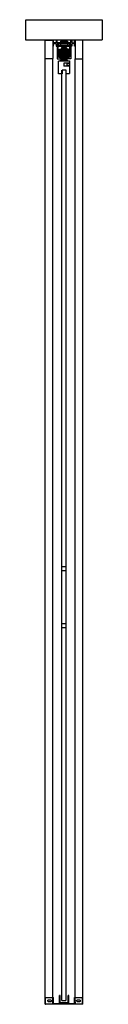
# Model space of a CAD drawing. Header units: millimetres. Extents: x -94 to 94, y 0 to 2418.
import ezdxf

# ---------------------------------------------------------------- set-up
doc = ezdxf.new("R2010")
doc.units = ezdxf.units.MM
doc.header["$LTSCALE"] = 10
doc.linetypes.add('ALLCAD_Strich', pattern=[0.2, 0.15, -0.05])
doc.layers.add('BESCH_KONT_sich_schn_seit_2d', color=160, linetype='Continuous')

msp = doc.modelspace()

# ---------------------------------------------------------------- linework, layer by layer
at = {"layer": 'BESCH_KONT_sich_schn_seit_2d', "linetype": 'ALLCAD_Strich', "extrusion": (-1.09476e-47, 1, -2.22045e-16)}
for p, q in [((-94, 2368), (-94, 2418)), ((-94, 2418), (94, 2418)), ((94, 2418), (94, 2368)), ((94, 2368), (-94, 2368)), ((-46.5, 2321.5), (-46.5, 2368)), ((-46.5, 2368), (-27.5, 2368)), ((-27.5, 2368), (-27.5, 2321.5)), ((-26, 2368), (-27.5, 2368)), ((-27.5, 2368), (-27.5, 2353)), ((-27.5, 2353), (-26, 2353)), ((-26, 2361.5), (-26, 2368)), ((-26, 2361.5), (-26, 2361.5)), ((-26, 2361.5), (-26, 2361.5)), ((-26, 2361.5), (-26, 2361.5)), ((-26, 2361.5), (-26, 2361.5)), ((-26, 2361.5), (-26, 2361.5)), ((-26, 2361.5), (-26, 2361.5)), ((-26, 2361.5), (-26, 2361.5)), ((-19.5, 2361.5), (-26, 2361.5)), ((-26, 2361.5), (-26, 2361.5)), ((-26, 2361.5), (-26, 2361.5)), ((-26, 2361.5), (-26, 2361.5)), ((-26, 2361.5), (-26, 2361.5)), ((-26, 2361.5), (-26, 2361.5)), ((-26, 2361.5), (-26, 2361.5)), ((-26, 2361.5), (-26, 2361.5)), ((-26, 2361.5), (-26, 2361.5)), ((-26, 2361.5), (-26, 2361.5)), ((-26, 2361.5), (-26, 2361.5)), ((-26, 2361.5), (-26, 2361.5)), ((-26, 2361.5), (-26, 2361.5)), ((-26, 2353), (-26, 2359.5)), ((-26, 2359.5), (-19.5, 2359.5)), ((-17, 2368), (-19.5, 2368)), ((-19.5, 2368), (-19.5, 2361.5)), ((-19.5, 2359.5), (-19.5, 2353)), ((-19.5, 2353), (-17, 2353)), ((-17, 2362), (-17, 2368)), ((-17, 2362), (17, 2362)), ((17, 2359), (-17, 2359)), ((-17, 2353), (-17, 2359)), ((16.5, 2355), (-16.5, 2355)), ((-16.5, 2355), (-16.5, 2322)), ((-14.5, 2359), (-14.5, 2355)), ((-5.5, 2352.5), (-14, 2352.5)), ((-14, 2326.5), (-14, 2352.5)), ((-11.8, 2345.1), (-6.9, 2346.4)), ((-11.8, 2345.1), (-6.9, 2346.4)), ((-9, 2365), (-9, 2362)), ((-9, 2365), (9, 2365)), ((-9, 2359), (-9, 2362)), ((-9, 2362), (-9, 2359)), ((-9, 2359), (-9, 2355)), ((-8, 2345.4), (-3, 2350.3)), ((-6.9, 2346.4), (-5.8, 2346.7)), ((-6.9, 2346.4), (-5.8, 2346.7)), ((-6.3, 2332.6), (-6.3, 2347)), ((-6, 2352), (-6, 2350.5)), ((-5.8, 2352), (-6, 2352)), ((-5.5, 2350.5), (-6, 2350.5)), ((-6, 2350.5), (-6, 2350)), ((-6, 2350), (-4, 2350)), ((-5.8, 2350.5), (-5.8, 2350)), ((-5.8, 2347.5), (-5.8, 2332.1)), ((-5.8, 2346.7), (-5.8, 2346.5)), ((-5.8, 2352.5), (-5.8, 2350.5)), ((-4, 2352), (-5.8, 2352)), ((-5.8, 2332.5), (-5.8, 2346.5)), ((-5.5, 2352.5), (-5.5, 2350.5)), ((-5.5, 2352.5), (-5.5, 2352.5)), ((-5.5, 2352.5), (-5.5, 2352.5)), ((-5.5, 2352.5), (-5.5, 2352.5)), ((-5.5, 2352.5), (-5.5, 2352.5)), ((-5.5, 2352.5), (-5.5, 2352.5)), ((-5.5, 2352.5), (-5.5, 2352.5)), ((-5.5, 2352.5), (-5.5, 2352.5)), ((-5.5, 2352.5), (-5.5, 2352.5)), ((-5.5, 2352.5), (-5.5, 2352.5)), ((-5.5, 2352.5), (-5.5, 2352.5)), ((-5.5, 2352.5), (-5.5, 2352.5)), ((-5.5, 2352.5), (-5.5, 2352.5)), ((-5.5, 2352.5), (-5.5, 2352.5)), ((-5.5, 2352.5), (-5.5, 2352.5)), ((-5.5, 2352.5), (-5.5, 2352.5)), ((-5.5, 2352.5), (-5.5, 2352.5)), ((-5.5, 2352.5), (-5.5, 2352.5)), ((-5.5, 2352.5), (-5.5, 2352.5)), ((-5.5, 2352.5), (-5.5, 2352.5)), ((-4.8, 2352.5), (-5.5, 2352.5)), ((-4.8, 2350.5), (-5.5, 2350.5)), ((-4.8, 2352.5), (-4.8, 2350.5)), ((-4.8, 2350), (-4.8, 2350.5)), ((-4.8, 2348.5), (-4.8, 2350)), ((-4.8, 2347.5), (-4.8, 2348.5)), ((-4.8, 2352.5), (-4.8, 2350.5)), ((-4.8, 2352.5), (4.7, 2352.5)), ((-4.8, 2350.5), (4.7, 2350.5)), ((-4.5, 2350.5), (-4.5, 2352.5)), ((4.5, 2352.5), (-4.5, 2352.5)), ((-4, 2350.5), (-4.5, 2350.5)), ((-4.5, 2350.5), (-4.5, 2350)), ((-4.5, 2350), (-4.5, 2347)), ((-4.5, 2346.7), (-4.5, 2347)), ((-2, 2347), (-4.5, 2347)), ((-4.5, 2346.1), (-4.5, 2346.7)), ((4.5, 2346.7), (-4.5, 2346.7)), ((4.5, 2346.5), (-4.5, 2346.5)), ((-4.5, 2346.1), (-4.5, 2345.8)), ((4.5, 2346.1), (-4.5, 2346.1)), ((-4.5, 2343.7), (-4.5, 2345.8)), ((4.5, 2345.8), (-4.5, 2345.8)), ((-4, 2352), (-2.1, 2352)), ((-4, 2352), (-4, 2350.5)), ((-4, 2350), (-4, 2350.5)), ((-2.1, 2350), (-4, 2350)), ((-3, 2350.3), (-1.7, 2350.3)), ((-1.7, 2349), (-3, 2348)), ((0, 2348), (-3, 2348)), ((-3, 2347.5), (-3, 2348)), ((0, 2347.5), (-3, 2347.5)), ((-2.3, 2352), (-2.3, 2350)), ((-2.2, 2352), (-2.2, 2350)), ((-2.2, 2352), (-2.2, 2350)), ((-1.6, 2352), (-2.1, 2352)), ((-2.1, 2350), (-2.1, 2352)), ((-2.1, 2350), (-1.6, 2350)), ((-2, 2352), (-2, 2347)), ((2, 2347), (-2, 2347)), ((-1.9, 2352), (-1.9, 2350)), ((-1.7, 2350.5), (-1.7, 2352.5)), ((-1.7, 2352.5), (-1.7, 2350.5)), ((-1.7, 2349), (-1.7, 2350.5)), ((-1.7, 2350.3), (1.8, 2350.3)), ((0, 2349), (-1.7, 2349)), ((-1.6, 2352), (1.6, 2352)), ((-1.6, 2352), (-1.6, 2350)), ((-1.6, 2352), (-1.6, 2350)), ((0, 2350), (-1.6, 2350)), ((0, 2350.5), (0, 2350.5)), ((0, 2350.5), (0, 2350.5)), ((0, 2350.5), (0, 2350.5)), ((0, 2350.5), (0, 2350.5)), ((0, 2350.5), (0, 2350.5)), ((0, 2350.5), (0, 2350.5)), ((0, 2350.5), (0, 2350.5)), ((0, 2350.5), (0, 2350.5)), ((0, 2350.5), (0, 2350.5)), ((0, 2350.5), (0, 2350.5)), ((0, 2350.5), (0, 2350.5)), ((0, 2350.5), (0, 2350.5)), ((0, 2350.5), (0, 2350.5)), ((0, 2350.5), (0, 2350.5)), ((0, 2350.5), (0, 2350.5)), ((0, 2350.5), (0, 2350.5)), ((0, 2350.5), (0, 2350.5)), ((0, 2350.5), (0, 2350.5)), ((0, 2350.5), (0, 2350.5)), ((0, 2350.5), (0, 2350.5)), ((0, 2350.5), (0, 2350.5)), ((0, 2350.5), (0, 2350.5)), ((0, 2350.5), (0, 2350.5)), ((0, 2350.5), (0, 2350.5)), ((0, 2350.5), (0, 2350.5)), ((0, 2350.5), (0, 2350.5)), ((0, 2350.5), (0, 2350.5)), ((0, 2350.5), (0, 2350.5)), ((0, 2350.5), (0, 2350.5)), ((0, 2350.5), (0, 2350.5)), ((0, 2350.5), (0, 2350.5)), ((0, 2350.5), (0, 2350.5)), ((0, 2350.5), (0, 2350.5)), ((0, 2350.5), (0, 2350.5)), ((0, 2350.5), (0, 2350.5)), ((0, 2350.5), (0, 2350.5)), ((0, 2350.5), (0, 2350.5)), ((0, 2350.5), (0, 2350.5)), ((0, 2350.5), (0, 2350.5)), ((0, 2350.5), (0, 2350.5)), ((0, 2350.5), (0, 2350.5)), ((0, 2350.5), (0, 2350.5)), ((0, 2350.5), (0, 2350.5)), ((0, 2350.5), (0, 2350.5)), ((0, 2350.5), (0, 2350.5)), ((0, 2350.5), (0, 2350.5)), ((0, 2350.5), (0, 2350.5)), ((0, 2350.5), (0, 2350.5)), ((1.6, 2350), (0, 2350)), ((1.8, 2349), (0, 2349)), ((3, 2348), (0, 2348)), ((3, 2347.5), (0, 2347.5)), ((1.6, 2352), (1.6, 2350)), ((2.1, 2352), (1.6, 2352)), ((1.6, 2352), (1.6, 2350)), ((1.6, 2350), (2.1, 2350)), ((1.8, 2350.5), (1.8, 2352.5)), ((1.8, 2352.5), (1.8, 2350.5)), ((1.8, 2349), (1.8, 2350.5)), ((1.8, 2350.3), (3, 2350.3)), ((1.8, 2349), (3, 2348)), ((1.9, 2352), (1.9, 2350)), ((2, 2352), (2, 2347)), ((4.5, 2347), (2, 2347)), ((2.1, 2350), (2.1, 2352)), ((2.1, 2352), (4, 2352)), ((4, 2350), (2.1, 2350)), ((2.2, 2352), (2.2, 2350)), ((2.2, 2352), (2.2, 2350)), ((2.2, 2352), (2.2, 2350)), ((3, 2350.3), (8, 2345.4)), ((3, 2347.5), (3, 2348)), ((4, 2352), (4, 2350.5)), ((5.7, 2352), (4, 2352)), ((4.5, 2350.5), (4, 2350.5)), ((4, 2350.5), (4, 2350)), ((4, 2350), (6, 2350)), ((4.5, 2352.5), (4.5, 2350.5)), ((4.5, 2350.5), (4.5, 2350)), ((4.5, 2350), (4.5, 2347)), ((4.5, 2347), (4.5, 2346.7)), ((4.5, 2346.7), (4.5, 2346.1)), ((4.5, 2345.8), (4.5, 2346.1)), ((4.5, 2345.8), (4.5, 2343.7)), ((4.7, 2350.5), (4.7, 2352.5)), ((5.5, 2352.5), (4.7, 2352.5)), ((4.8, 2350.5), (4.8, 2352.5)), ((4.8, 2350.5), (4.8, 2350)), ((5.5, 2350.5), (4.7, 2350.5)), ((4.8, 2350), (4.8, 2348.5)), ((4.8, 2348.5), (4.8, 2347.5)), ((5.5, 2350.5), (5.5, 2352.5)), ((14, 2352.5), (5.5, 2352.5)), ((6, 2350.5), (5.5, 2350.5)), ((5.7, 2350.5), (5.7, 2350)), ((5.7, 2346.7), (5.7, 2346.5)), ((6.9, 2346.4), (5.7, 2346.7)), ((6.9, 2346.4), (5.7, 2346.7)), ((5.7, 2350.5), (5.7, 2352.5)), ((6, 2352), (5.7, 2352)), ((5.7, 2332.5), (5.7, 2346.5)), ((5.9, 2347.5), (5.9, 2332.1)), ((6, 2352), (6, 2350.5)), ((6, 2350), (6, 2350.5)), ((6.4, 2332.6), (6.4, 2347)), ((11.7, 2345.1), (6.9, 2346.4)), ((11.7, 2345.1), (6.9, 2346.4)), ((9, 2365), (9, 2362)), ((9, 2359), (9, 2362)), ((9, 2362), (9, 2359)), ((9, 2359), (9, 2355)), ((14, 2326.5), (14, 2352.5)), ((14.5, 2355), (14.5, 2359)), ((16.5, 2355), (16.5, 2322)), ((17, 2368), (19.5, 2368)), ((17, 2362), (17, 2368)), ((17, 2353), (17, 2359)), ((19.5, 2353), (17, 2353)), ((19.5, 2368), (19.5, 2361.5)), ((19.5, 2361.5), (26, 2361.5)), ((26, 2359.5), (19.5, 2359.5)), ((19.5, 2359.5), (19.5, 2353)), ((26, 2361.5), (26, 2368)), ((26, 2368), (27.5, 2368)), ((26, 2353), (26, 2359.5)), ((27.5, 2353), (26, 2353)), ((27.5, 2368), (27.5, 2353)), ((27.5, 2368), (27.5, 2321.5)), ((46.5, 2368), (27.5, 2368)), ((46.5, 2321.5), (46.5, 2368)), ((-46.5, 0), (-46.5, 2321.5)), ((-27.5, 2321.5), (-46.5, 2321.5)), ((-27.5, 17), (-27.5, 2321.5)), ((-16.5, 2322), (-7, 2322)), ((-12.4, 2326.5), (-14, 2326.5)), ((-12.4, 2325.5), (-12.4, 2326.5)), ((-7, 2324), (-12.4, 2325.5)), ((-12, 2330.5), (-12, 2340.5)), ((-12, 2340.5), (-11.8, 2340.5)), ((-12, 2340.5), (-11.8, 2340.5)), ((-12, 2337.5), (12, 2337.5)), ((-12, 2337.5), (12, 2337.5)), ((-12, 2333.5), (12, 2333.5)), ((-12, 2333.5), (12, 2333.5)), ((-12, 2330.5), (-11.8, 2330.5)), ((-12, 2330.5), (-11.8, 2330.5)), ((-11.8, 2325.9), (-11.8, 2345.1)), ((-10, 2338), (-11.8, 2338)), ((-5.8, 2338), (-11.8, 2338)), ((-5.8, 2333), (-11.8, 2333)), ((-5.8, 2333), (-11.8, 2333)), ((-11.8, 2325.9), (-5.8, 2324.3)), ((-11.8, 2325.9), (-5.8, 2324.3)), ((-11.5, 2339), (-11.5, 2340.5)), ((-11.5, 2340.5), (-8, 2340.5)), ((-11.5, 2337.5), (-11.5, 2339)), ((-10.5, 2340.7), (-10.5, 2343.7)), ((-10.5, 2343.7), (-4.5, 2343.7)), ((-10.5, 2340.7), (-4.5, 2340.7)), ((-10.5, 2338.3), (-10.5, 2340.7)), ((-10.5, 2340.3), (10.5, 2340.3)), ((-4.5, 2338.3), (-10.5, 2338.3)), ((-10.5, 2337.7), (-10.5, 2338.3)), ((-10.5, 2333.6), (-10.5, 2337.7)), ((-10.5, 2337.7), (-4.5, 2337.7)), ((-4.5, 2336.5), (-10.5, 2336.5)), ((-10.5, 2336), (-4.5, 2336)), ((10.5, 2336), (-10.5, 2336)), ((-4, 2334.5), (-10.5, 2334.5)), ((-10.5, 2333.6), (-10.5, 2332.9)), ((-6.6, 2332.9), (-10.5, 2332.9)), ((-10.5, 2329.2), (-10.5, 2332.9)), ((-10.5, 2332.3), (-10.5, 2332.3)), ((-10.5, 2332.3), (-10.5, 2332.3)), ((-10.5, 2332.3), (-10.5, 2332.3)), ((-10.5, 2332.3), (-10.5, 2332.3)), ((-10.5, 2332.3), (-10.5, 2332.3)), ((-10.5, 2332.3), (-10.5, 2332.3)), ((-10.5, 2332.3), (-10.5, 2332.3)), ((-10.5, 2332.3), (-10.5, 2332.3)), ((-10.5, 2332.3), (-10.5, 2332.3)), ((-10.5, 2332.3), (-10.5, 2332.3)), ((-10.5, 2332.3), (-10.5, 2332.3)), ((-10.5, 2332.3), (-10.5, 2332.3)), ((-10.5, 2332.3), (-10.5, 2332.3)), ((-10.5, 2332.3), (-10.5, 2332.3)), ((-10.5, 2332.3), (-10.5, 2332.3)), ((-10.5, 2332.3), (-10.5, 2332.3)), ((10.5, 2332.3), (-10.5, 2332.3)), ((-10.5, 2332.3), (-10.5, 2332.3)), ((-10.5, 2332.3), (-10.5, 2332.3)), ((-10.5, 2332.3), (-10.5, 2332.3)), ((-10.5, 2332.3), (-10.5, 2332.3)), ((-10.5, 2332.3), (-10.5, 2332.3)), ((-10.5, 2332.3), (-10.5, 2332.3)), ((-10.5, 2332.3), (-10.5, 2332.3)), ((-10.5, 2332), (-4.5, 2332)), ((10.5, 2332), (-10.5, 2332)), ((10.5, 2329.8), (-10.5, 2329.8)), ((-10.5, 2329.2), (-10.5, 2328.5)), ((-2.7, 2329.2), (-10.5, 2329.2)), ((10.5, 2328.5), (-10.5, 2328.5)), ((-10.5, 2326.8), (-10.5, 2328.5)), ((-7.6, 2326.8), (-10.5, 2326.8)), ((-10, 2343.4), (-8, 2345.4)), ((-10, 2343), (-10, 2343.4)), ((-5.5, 2343), (-10, 2343)), ((-10, 2343), (-10, 2341.6)), ((-10, 2341.6), (-5.5, 2341.6)), ((-10, 2340.6), (-10, 2341.6)), ((-5.5, 2341.6), (-10, 2341.6)), ((-5.5, 2341.5), (-10, 2341.5)), ((-5.5, 2341.1), (-10, 2341.1)), ((-5.5, 2340.7), (-10, 2340.7)), ((-5.5, 2340.6), (-10, 2340.6)), ((-10, 2340.6), (-10, 2340.5)), ((-10, 2339), (-10, 2340.5)), ((-5.5, 2340.5), (-10, 2340.5)), ((-10, 2339), (-10, 2339)), ((-5.5, 2339), (-10, 2339)), ((-10, 2338), (-10, 2339)), ((-5.5, 2339), (-10, 2339)), ((-5.5, 2338.9), (-10, 2338.9)), ((-5.5, 2338.5), (-10, 2338.5)), ((-5.5, 2338.1), (-10, 2338.1)), ((-5.5, 2338), (-10, 2338)), ((-10, 2338), (-10, 2336.6)), ((-5.5, 2338), (-10, 2338)), ((-10, 2336.6), (-5.5, 2336.6)), ((-10, 2336.2), (-10, 2336.6)), ((-8, 2334.2), (-10, 2336.2)), ((-8, 2345.4), (-5.5, 2345.4)), ((-4.5, 2340.5), (-8, 2340.5)), ((-8, 2340.5), (-8, 2332.5)), ((-5.5, 2334.2), (-8, 2334.2)), ((-3, 2329.3), (-8, 2334.2)), ((-8, 2332.5), (0, 2332.5)), ((-5.4, 2325.5), (-7.6, 2326.8)), ((-7, 2322), (-7, 2324)), ((6.6, 2332.9), (-6.6, 2332.9)), ((-6.5, 2340.5), (-6.5, 2332.5)), ((-6.5, 2332.5), (-6.5, 2324.5)), ((-6.5, 2324.5), (-6.5, 2322.5)), ((-6.5, 2322.5), (-6.1, 2322.5)), ((-6.1, 2324.3), (-6.1, 2325)), ((-6.1, 2325), (-5.8, 2325)), ((-6.1, 2319), (-6.1, 2324.3)), ((-6.1, 2322.5), (-5.1, 2322.5)), ((-6, 2319), (-6, 2325)), ((-5.8, 2332.5), (-5.8, 2328.5)), ((-5.8, 2328.5), (-5.8, 2324.3)), ((-5.8, 2325), (-5.1, 2325)), ((-5.5, 2345.4), (-5.5, 2343)), ((-5.5, 2341.6), (-5.5, 2343)), ((-5.5, 2341.6), (-5.5, 2340.6)), ((-5.5, 2340.5), (-5.5, 2340.6)), ((-5.5, 2339.5), (-5.5, 2339)), ((-5.5, 2339.5), (-4.5, 2339.5)), ((-4, 2339.5), (-5.5, 2339.5)), ((-5.5, 2339), (-5.5, 2339)), ((-5.5, 2339), (-5.5, 2338)), ((-5.5, 2336.6), (-5.5, 2338)), ((-5.5, 2338), (-4.5, 2338)), ((-4, 2338), (-5.5, 2338)), ((-5.5, 2336.6), (-5.5, 2334.2)), ((-5.5, 2334.2), (-5.5, 2331.5)), ((-5.5, 2333), (-4.5, 2333)), ((-4, 2333), (-5.5, 2333)), ((-5.5, 2331.5), (-4.5, 2331.5)), ((-4, 2331.5), (-5.5, 2331.5)), ((-2.9, 2329.4), (-5.4, 2331.8)), ((-3.3, 2321.7), (-5.4, 2325.5)), ((-5.1, 2325), (0, 2325)), ((-5.1, 2322.5), (-4.5, 2322.5)), ((4.5, 2345.4), (-4.5, 2345.4)), ((4.5, 2345.1), (-4.5, 2345.1)), ((0, 2344.4), (-4.5, 2344.4)), ((-4.5, 2340.7), (-4.5, 2343.7)), ((4.5, 2343.2), (-4.5, 2343.2)), ((4.5, 2342.5), (-4.5, 2342.5)), ((4.5, 2342.2), (-4.5, 2342.2)), ((4.5, 2342), (-4.5, 2342)), ((-4.5, 2341.5), (4.5, 2341.5)), ((-4.5, 2340.7), (-4.5, 2340.5)), ((-4.5, 2340.5), (4.5, 2340.5)), ((-4.5, 2328.5), (-4.5, 2340.5)), ((-4.5, 2339), (-2, 2339)), ((4.5, 2338), (-4.5, 2338)), ((-4.5, 2336), (-2, 2336)), ((4.5, 2333), (-4.5, 2333)), ((-4.5, 2332), (-2, 2332)), ((-2, 2329.5), (-4.5, 2329.5)), ((-4.5, 2328.7), (4.5, 2328.7)), ((-4.5, 2328.5), (-4.5, 2327.9)), ((4.5, 2328.4), (-4.5, 2328.4)), ((-4.5, 2327.9), (-4.5, 2326.2)), ((4.5, 2327.9), (-4.5, 2327.9)), ((-4.5, 2325.8), (-4.5, 2326.2)), ((4.5, 2326.2), (-4.5, 2326.2)), ((-4.5, 2325.8), (-4.5, 2324.3)), ((4.5, 2325.8), (-4.5, 2325.8)), ((-4.5, 2322.5), (-4.5, 2324.3)), ((4.5, 2324.3), (-4.5, 2324.3)), ((4.5, 2322.5), (-4.5, 2322.5)), ((-4.2, 2343.4), (-4.2, 2336.2)), ((-4.2, 2343.4), (4.3, 2343.4)), ((4.3, 2342.1), (-4.2, 2342.1)), ((-4.2, 2336.2), (4.3, 2336.2)), ((-4, 2340.3), (-4, 2337)), ((-4, 2337.5), (4, 2337.5)), ((4, 2337), (-4, 2337)), ((-4, 2317), (-4, 2337)), ((-4, 2333.5), (4, 2333.5)), ((-4, 2332.5), (-4, 2322.5)), ((-4, 2332.5), (-4, 2322.5)), ((-3.9, 2317), (-3.9, 2337)), ((-3.8, 2340.5), (-3.8, 2340.5)), ((3.7, 2340.5), (-3.8, 2340.5)), ((3.7, 2340.5), (-3.8, 2340.5)), ((3.3, 2321.7), (-3.3, 2321.7)), ((3, 2329.3), (-3, 2329.3)), ((2.7, 2329.2), (-2.7, 2329.2)), ((-2.2, 2329.1), (2.2, 2329.1)), ((-2, 2340.5), (-2, 2329.5)), ((0, 2344.4), (0, 2344.4)), ((0, 2344.4), (0, 2344.4)), ((0, 2344.4), (0, 2344.4)), ((0, 2344.4), (0, 2344.4)), ((0, 2344.4), (0, 2344.4)), ((0, 2344.4), (0, 2344.4)), ((0, 2344.4), (0, 2344.4)), ((0, 2344.4), (0, 2344.4)), ((0, 2344.4), (0, 2344.4)), ((0, 2344.4), (0, 2344.4)), ((0, 2344.4), (0, 2344.4)), ((0, 2344.4), (0, 2344.4)), ((0, 2344.4), (0, 2344.4)), ((0, 2344.4), (0, 2344.4)), ((0, 2344.4), (0, 2344.4)), ((0, 2344.4), (0, 2344.4)), ((0, 2344.4), (0, 2344.4)), ((4.5, 2344.4), (0, 2344.4)), ((0, 2344.4), (0, 2344.4)), ((0, 2344.4), (0, 2344.4)), ((0, 2344.4), (0, 2344.4)), ((0, 2344.4), (0, 2344.4)), ((0, 2344.4), (0, 2344.4)), ((0, 2344.4), (0, 2344.4)), ((0, 2344.4), (0, 2344.4)), ((0, 2344.4), (0, 2344.4)), ((0, 2344.4), (0, 2344.4)), ((0, 2344.4), (0, 2344.4)), ((0, 2344.4), (0, 2344.4)), ((0, 2344.4), (0, 2344.4)), ((0, 2344.4), (0, 2344.4)), ((0, 2344.4), (0, 2344.4)), ((0, 2344.4), (0, 2344.4)), ((0, 2344.4), (0, 2344.4)), ((0, 2344.4), (0, 2344.4)), ((0, 2344.4), (0, 2344.4)), ((0, 2344.4), (0, 2344.4)), ((0, 2344.4), (0, 2344.4)), ((0, 2344.4), (0, 2344.4)), ((0, 2344.4), (0, 2344.4)), ((0, 2344.4), (0, 2344.4)), ((0, 2344.4), (0, 2344.4)), ((0, 2344.4), (0, 2344.4)), ((0, 2344.4), (0, 2344.4)), ((0, 2344.4), (0, 2344.4)), ((0, 2344.4), (0, 2344.4)), ((0, 2344.4), (0, 2344.4)), ((0, 2344.4), (0, 2344.4)), ((0, 2344.4), (0, 2344.4)), ((0, 2344.4), (0, 2344.4)), ((0, 2344.4), (0, 2344.4)), ((0, 2344.4), (0, 2344.4)), ((0, 2332.5), (8, 2332.5)), ((0, 2325), (5.1, 2325)), ((0, 2322.5), (0, 2325)), ((0, 2319), (0, 2322.5)), ((0.1, 2319), (0.1, 2325)), ((2, 2340.5), (2, 2329.5)), ((2, 2339), (4.5, 2339)), ((2, 2336), (4.5, 2336)), ((2, 2332), (4.5, 2332)), ((4.5, 2329.5), (2, 2329.5)), ((10.5, 2329.2), (2.7, 2329.2)), ((5.4, 2331.8), (2.9, 2329.4)), ((8, 2334.2), (3, 2329.3)), ((5.4, 2325.5), (3.3, 2321.7)), ((3.7, 2340.5), (3.7, 2340.5)), ((4, 2340.3), (4, 2337)), ((5.5, 2339.5), (4, 2339.5)), ((5.5, 2338), (4, 2338)), ((4.1, 2337), (4, 2337)), ((4, 2317), (4, 2337)), ((4, 2334.5), (10.5, 2334.5)), ((5.5, 2333), (4, 2333)), ((4, 2332.5), (4, 2322.5)), ((4, 2332.5), (4, 2322.5)), ((5.5, 2331.5), (4, 2331.5)), ((4.1, 2317), (4.1, 2337)), ((4.3, 2343.4), (4.3, 2336.2)), ((4.5, 2343.7), (4.5, 2340.7)), ((4.5, 2343.7), (10.5, 2343.7)), ((4.5, 2340.7), (10.5, 2340.7)), ((4.5, 2340.5), (4.5, 2340.7)), ((8, 2340.5), (4.5, 2340.5)), ((4.5, 2340.5), (4.5, 2328.5)), ((4.5, 2339.5), (5.5, 2339.5)), ((10.5, 2338.3), (4.5, 2338.3)), ((4.5, 2338), (5.5, 2338)), ((4.5, 2337.7), (10.5, 2337.7)), ((10.5, 2336.5), (4.5, 2336.5)), ((4.5, 2336), (10.5, 2336)), ((4.5, 2333), (5.5, 2333)), ((4.5, 2332), (10.5, 2332)), ((4.5, 2331.5), (5.5, 2331.5)), ((4.5, 2327.9), (4.5, 2328.5)), ((4.5, 2326.2), (4.5, 2327.9)), ((4.5, 2326.2), (4.5, 2325.8)), ((4.5, 2324.3), (4.5, 2325.8)), ((4.5, 2324.3), (4.5, 2322.5)), ((4.5, 2322.5), (5.1, 2322.5)), ((5.1, 2325), (5.7, 2325)), ((5.1, 2322.5), (6.1, 2322.5)), ((7.6, 2326.8), (5.4, 2325.5)), ((5.5, 2345.4), (8, 2345.4)), ((5.5, 2343), (5.5, 2345.4)), ((10, 2343), (5.5, 2343)), ((5.5, 2343), (5.5, 2341.6)), ((5.5, 2341.6), (10, 2341.6)), ((5.5, 2340.6), (5.5, 2341.6)), ((10, 2341.6), (5.5, 2341.6)), ((10, 2341.5), (5.5, 2341.5)), ((10, 2341.1), (5.5, 2341.1)), ((10, 2340.7), (5.5, 2340.7)), ((5.5, 2340.6), (5.5, 2340.5)), ((10, 2340.6), (5.5, 2340.6)), ((10, 2340.5), (5.5, 2340.5)), ((5.5, 2339.5), (5.5, 2339)), ((5.5, 2338), (5.5, 2339)), ((5.5, 2339), (5.5, 2339)), ((10, 2339), (5.5, 2339)), ((10, 2339), (5.5, 2339)), ((10, 2338.9), (5.5, 2338.9)), ((10, 2338.5), (5.5, 2338.5)), ((10, 2338.1), (5.5, 2338.1)), ((5.5, 2338), (5.5, 2336.6)), ((10, 2338), (5.5, 2338)), ((10, 2338), (5.5, 2338)), ((5.5, 2336.6), (10, 2336.6)), ((5.5, 2334.2), (5.5, 2336.6)), ((8, 2334.2), (5.5, 2334.2)), ((5.5, 2334.2), (5.5, 2331.5)), ((11.7, 2338), (5.7, 2338)), ((11.7, 2333), (5.7, 2333)), ((11.7, 2333), (5.7, 2333)), ((5.7, 2332.5), (5.7, 2328.5)), ((5.7, 2328.5), (5.7, 2324.3)), ((11.7, 2325.9), (5.7, 2324.3)), ((11.7, 2325.9), (5.7, 2324.3)), ((5.7, 2325), (6.1, 2325)), ((6.1, 2322.5), (6.1, 2325)), ((6.1, 2325), (6.1, 2325)), ((6.1, 2324.3), (6.1, 2325)), ((6.1, 2319), (6.1, 2324.3)), ((6.1, 2322.5), (6.5, 2322.5)), ((6.1, 2319), (6.1, 2322.5)), ((6.5, 2340.5), (6.5, 2332.5)), ((6.5, 2332.5), (6.5, 2324.5)), ((6.5, 2324.5), (6.5, 2322.5)), ((10.5, 2332.9), (6.6, 2332.9)), ((12.4, 2325.5), (7, 2324)), ((7, 2322), (7, 2324)), ((16.5, 2322), (7, 2322)), ((10.5, 2326.8), (7.6, 2326.8)), ((8, 2345.4), (10, 2343.4)), ((8, 2340.5), (8, 2332.5)), ((8, 2340.5), (11.5, 2340.5)), ((10, 2336.2), (8, 2334.2)), ((10, 2343.4), (10, 2343)), ((10, 2343), (10, 2341.6)), ((10, 2341.6), (10, 2340.6)), ((10, 2340.5), (10, 2340.6)), ((10, 2340.5), (10, 2339)), ((10, 2339), (10, 2339)), ((10, 2339), (10, 2338)), ((10, 2338), (10, 2336.6)), ((11.7, 2338), (10, 2338)), ((10, 2336.6), (10, 2336.2)), ((10.5, 2343.7), (10.5, 2340.7)), ((10.5, 2340.7), (10.5, 2338.3)), ((10.5, 2338.3), (10.5, 2337.7)), ((10.5, 2337.7), (10.5, 2333.6)), ((10.5, 2333.6), (10.5, 2332.9)), ((10.5, 2329.2), (10.5, 2332.9)), ((10.5, 2329.8), (10.5, 2329.8)), ((10.5, 2329.8), (10.5, 2329.8)), ((10.5, 2329.8), (10.5, 2329.8)), ((10.5, 2329.8), (10.5, 2329.8)), ((10.5, 2329.8), (10.5, 2329.8)), ((10.5, 2329.8), (10.5, 2329.8)), ((10.5, 2329.8), (10.5, 2329.8)), ((10.5, 2329.8), (10.5, 2329.8)), ((10.5, 2329.8), (10.5, 2329.8)), ((10.5, 2329.8), (10.5, 2329.8)), ((10.5, 2329.8), (10.5, 2329.8)), ((10.5, 2329.8), (10.5, 2329.8)), ((10.5, 2329.8), (10.5, 2329.8)), ((10.5, 2329.8), (10.5, 2329.8)), ((10.5, 2329.8), (10.5, 2329.8)), ((10.5, 2329.8), (10.5, 2329.8)), ((10.5, 2329.8), (10.5, 2329.8)), ((10.5, 2329.2), (10.5, 2328.5)), ((10.5, 2328.5), (10.5, 2326.8)), ((11.5, 2339), (11.5, 2340.5)), ((11.5, 2337.5), (11.5, 2339)), ((11.7, 2325.9), (11.7, 2345.1)), ((11.7, 2340.5), (12, 2340.5)), ((11.7, 2340.5), (12, 2340.5)), ((11.7, 2330.5), (12, 2330.5)), ((11.7, 2330.5), (12, 2330.5)), ((12, 2330.5), (12, 2340.5)), ((12.4, 2326.5), (14, 2326.5)), ((12.4, 2326.5), (12.4, 2325.5)), ((27.5, 17), (27.5, 2321.5)), ((27.5, 2321.5), (46.5, 2321.5)), ((46.5, 0), (46.5, 2321.5)), ((-13.5, 2285), (-13.5, 2317)), ((-13.5, 2317), (13.5, 2317)), ((-13.4, 2285), (-13.4, 2317)), ((8.5, 2319), (-8.5, 2319)), ((-8.5, 2317), (-8.5, 2319)), ((-8.4, 2317), (-8.4, 2319)), ((-6.1, 2319), (-6.1, 2319)), ((-6.1, 2319), (-6.1, 2319)), ((-6.1, 2319), (-6.1, 2319)), ((-6.1, 2319), (-6.1, 2319)), ((-6.1, 2319), (-6.1, 2319)), ((-6.1, 2319), (-6.1, 2319)), ((-6.1, 2319), (-6.1, 2319)), ((-6.1, 2319), (-6.1, 2319)), ((-6.1, 2319), (-6.1, 2319)), ((-6.1, 2319), (-6.1, 2319)), ((-6.1, 2319), (-6.1, 2319)), ((-6.1, 2319), (-6.1, 2319)), ((-6.1, 2319), (-6.1, 2319)), ((-6.1, 2319), (-6.1, 2319)), ((-6.1, 2319), (-6.1, 2319)), ((-6.1, 2319), (-6.1, 2319)), ((-6.1, 2319), (-6.1, 2319)), ((-6, 2319), (-6, 2319)), ((-6, 2319), (-6, 2319)), ((-6, 2319), (-6, 2319)), ((-6, 2319), (-6, 2319)), ((-6, 2319), (-6, 2319)), ((-6, 2319), (-6, 2319)), ((-6, 2319), (-6, 2319)), ((-6, 2319), (-6, 2319)), ((-6, 2319), (-6, 2319)), ((-6, 2319), (-6, 2319)), ((-6, 2319), (-6, 2319)), ((-6, 2319), (-6, 2319)), ((-6, 2319), (-6, 2319)), ((-6, 2319), (-6, 2319)), ((-6, 2319), (-6, 2319)), ((-6, 2319), (-6, 2319)), ((-6, 2319), (-6, 2319)), ((-4, 2317), (-4, 2319)), ((-3.9, 2317), (-3.9, 2319)), ((0, 2311.5), (0, 2303.5)), ((0, 2311.5), (0, 2303.5)), ((13.5, 2311.5), (0, 2311.5)), ((13.5, 2303.5), (0, 2303.5)), ((4, 2317), (4, 2319)), ((4.1, 2317), (4.1, 2319)), ((7.7, 2305.5), (7.7, 2310.5)), ((7.7, 2310.5), (13.5, 2310.5)), ((7.7, 2305.5), (13.5, 2305.5)), ((7.8, 2305.5), (7.8, 2310.5)), ((8.6, 2319), (8.5, 2319)), ((8.5, 2317), (8.5, 2319)), ((8.6, 2317), (8.6, 2319)), ((13.5, 2317), (13.6, 2317)), ((13.5, 2317), (13.5, 2285)), ((13.6, 2311.5), (13.5, 2311.5)), ((13.5, 2310.5), (13.6, 2310.5)), ((13.5, 2305.5), (13.6, 2305.5)), ((13.6, 2303.5), (13.5, 2303.5)), ((13.6, 2317), (13.6, 2285)), ((-5, 2285), (-13.5, 2285)), ((5, 2294), (-5, 2294)), ((-5, 9), (-5, 2294)), ((-4.9, 2285), (-5, 2285)), ((-4.9, 2294), (-4.9, 2285)), ((5, 9), (5, 2294)), ((5.1, 2294), (5, 2294)), ((13.5, 2285), (5, 2285)), ((5.1, 2285), (5.1, 2294)), ((13.6, 2285), (13.5, 2285)), ((-5, 1075), (5, 1075)), ((-5, 1065), (5, 1065)), ((-5, 935), (5, 935)), ((-5, 925), (5, 925)), ((-45.5, 17), (-25.5, 17)), ((-45.5, 0), (-45.5, 17)), ((45.5, 0), (-45.5, 0)), ((-37.5, 11), (-33.5, 11)), ((-33.5, 6), (-37.5, 6)), ((-27.5, 0), (-27.5, 17)), ((-27.5, 6), (-27.5, 6)), ((-27.5, 6), (-27.5, 6)), ((-27.5, 6), (-27.5, 6)), ((-27.5, 6), (-27.5, 6)), ((-27.5, 6), (-27.5, 6)), ((-27.5, 6), (-27.5, 6)), ((-27.5, 6), (-27.5, 6)), ((-27.5, 6), (-27.5, 6)), ((-27.5, 6), (-27.5, 6)), ((-25.5, 6), (-27.5, 6)), ((-27.5, 6), (-27.5, 6)), ((-27.5, 6), (-27.5, 6)), ((-27.5, 6), (-27.5, 6)), ((-27.5, 6), (-27.5, 6)), ((-27.5, 6), (-27.5, 6)), ((-27.5, 6), (-27.5, 6)), ((-27.5, 6), (-27.5, 6)), ((-27.5, 6), (-27.5, 6)), ((-27.5, 6), (-27.5, 6)), ((-27.5, 6), (-27.5, 6)), ((-27.5, 6), (-27.5, 0)), ((-25.5, 2), (-25.5, 17)), ((-25.5, 2), (25.5, 2)), ((-12, 0), (-12, 2)), ((-11.5, 21.5), (-11.5, 2)), ((-9.5, 21.5), (-11.5, 21.5)), ((-9.5, 4), (-9.5, 21.5)), ((9.5, 4), (-9.5, 4)), ((-5, 9), (5, 9)), ((-2.5, 4), (-2.5, 2)), ((2.5, 4), (2.5, 2)), ((9.5, 21.5), (9.5, 4)), ((11.5, 21.5), (9.5, 21.5)), ((11.5, 2), (11.5, 21.5)), ((12, 2), (12, 0)), ((25.5, 2), (25.5, 17)), ((25.5, 17), (45.5, 17)), ((27.5, 6), (25.5, 6)), ((27.5, 0), (27.5, 17)), ((27.5, 6), (27.5, 0)), ((33.5, 11), (37.5, 11)), ((37.5, 6), (33.5, 6)), ((45.5, 0), (45.5, 17)), ((-46.5, 0), (-45.5, 0)), ((46.5, 0), (45.5, 0))]:
    msp.add_line(p, q, dxfattribs=at)
at = {"layer": 'BESCH_KONT_sich_schn_seit_2d', "linetype": 'ALLCAD_Strich'}
for centre in [(0, 2346.5), (0, 2333.5)]:
    msp.add_circle(centre, 3, dxfattribs=at)
at = {"layer": 'BESCH_KONT_sich_schn_seit_2d', "linetype": 'ALLCAD_Strich', "extrusion": (-2.22045e-16, -2.22045e-16, -1)}
msp.add_circle((0, 2333.3), 1.75, dxfattribs=at)
for centre, radius, start, end in [((4.7, 2346.5), 1, 0, 87.134), ((0, 2346.3), 1.75, 136.7082, 43.2918), ((0, 2346.3), 1.75, 43.2918, 62.0436), ((0, 2346.3), 1.75, 62.0436, 136.7082), ((0, 2350.5), 0.00093, 270, 0), ((0, 2350.5), 0.00093, 0, 90), ((0, 2350.5), 0.00116, 0, 90), ((0, 2350.5), 0.00116, 270, 360), ((0, 2350.5), 0.00116, 90, 180), ((0, 2350.5), 0.00116, 180, 270), ((0, 2350.5), 0.00116, 0, 90), ((0, 2350.5), 0.00116, 270, 360), ((0, 2350.5), 0.00116, 90, 180), ((0, 2350.5), 0.00116, 180, 270), ((0, 2350.5), 0.00093, 90, 180), ((0, 2350.5), 0.00093, 180, 270), ((0, 2350.5), 0.00116, 90, 180), ((0, 2350.5), 0.00116, 180, 270), ((0, 2350.5), 0.00271, 0, 90), ((0, 2350.5), 0.00271, 270, 360), ((0, 2350.5), 0.00116, 90, 180), ((0, 2350.5), 0.00116, 180, 270), ((0, 2350.5), 0.00271, 0, 90), ((0, 2350.5), 0.00271, 270, 360), ((-4.8, 2346.5), 1, 92.866, 180), ((10.5, 2332.3), 0.00093, 90, 180), ((10.5, 2332.3), 0.00093, 180, 270), ((10.5, 2332.3), 0.00116, 90, 180), ((10.5, 2332.3), 0.00116, 180, 270), ((10.5, 2332.3), 0.00271, 0, 90), ((10.5, 2332.3), 0.00271, 270, 0), ((10.5, 2332.3), 0.00116, 90, 180), ((10.5, 2332.3), 0.00116, 180, 270), ((10.5, 2332.3), 0.00271, 0, 90), ((10.5, 2332.3), 0.00271, 270, 0), ((4.7, 2332.5), 1, 313.6028, 0), ((2.2, 2330.1), 1, 306.8699, 313.6028), ((2.2, 2330.1), 1, 270, 306.8699), ((0, 2344.4), 0.00093, 90, 180), ((0, 2344.4), 0.00093, 180, 270), ((0, 2344.4), 0.00116, 180, 270), ((0, 2344.4), 0.00116, 90, 180), ((0, 2344.4), 0.00116, 270, 0), ((0, 2344.4), 0.00116, 0, 90), ((0, 2344.4), 0.00116, 180, 270), ((0, 2344.4), 0.00116, 90, 180), ((0, 2344.4), 0.00116, 270, 0), ((0, 2344.4), 0.00116, 0, 90), ((0, 2344.4), 0.00093, 90, 180), ((0, 2344.4), 0.00093, 180, 270), ((0, 2344.4), 0.00116, 180, 270), ((0, 2344.4), 0.00116, 90, 180), ((0, 2344.4), 0.00116, 270, 0), ((0, 2344.4), 0.00116, 0, 90), ((0, 2344.4), 0.00116, 180, 270), ((0, 2344.4), 0.00116, 90, 180), ((0, 2344.4), 0.00116, 270, 0), ((0, 2344.4), 0.00116, 0, 90), ((-2.2, 2330.1), 1, 233.1301, 270), ((-2.2, 2330.1), 1, 226.3972, 233.1301), ((-4.8, 2332.5), 1, 180, 226.3972), ((37.5, 8.5), 2.5, 270, 90), ((33.5, 8.5), 2.5, 90, 270), ((-33.5, 8.5), 2.5, 270, 90), ((-37.5, 8.5), 2.5, 90, 270)]:
    msp.add_arc(centre, radius, start, end, dxfattribs=at)
at = {"layer": 'BESCH_KONT_sich_schn_seit_2d', "linetype": 'ALLCAD_Strich'}
for centre, radius, start, end in [((0, 2350.5), 0.00217, 90, 180), ((0, 2350.5), 0.00217, 180, 270), ((0, 2350.5), 0.00271, 0, 90), ((0, 2350.5), 0.00271, 90, 180), ((0, 2350.5), 0.00271, 180, 270), ((0, 2350.5), 0.00271, 270, 360), ((0, 2350.5), 0.00271, 0, 90), ((0, 2350.5), 0.00271, 90, 180), ((0, 2350.5), 0.00271, 180, 270), ((0, 2350.5), 0.00271, 270, 360), ((0, 2350.5), 0.00217, 270, 0), ((0, 2350.5), 0.00217, 360, 90), ((0, 2350.5), 0.00271, 270, 360), ((0, 2350.5), 0.00271, 0, 90), ((0, 2350.5), 0.00116, 180, 270), ((0, 2350.5), 0.00116, 90, 180), ((0, 2350.5), 0.00271, 270, 360), ((0, 2350.5), 0.00271, 0, 90), ((0, 2350.5), 0.00116, 180, 270), ((0, 2350.5), 0.00116, 90, 180), ((-10.5, 2332.3), 0.00217, 270, 360), ((-10.5, 2332.3), 0.00217, 0, 90), ((-10.5, 2332.3), 0.00271, 270, 360), ((-10.5, 2332.3), 0.00271, 360, 90), ((-10.5, 2332.3), 0.00116, 180, 270), ((-10.5, 2332.3), 0.00116, 90, 180), ((-10.5, 2332.3), 0.00271, 270, 360), ((-10.5, 2332.3), 0.00271, 360, 90), ((-10.5, 2332.3), 0.00116, 180, 270), ((-10.5, 2332.3), 0.00116, 90, 180), ((0, 2344.4), 0.00217, 270, 0), ((0, 2344.4), 0.00217, 0, 90), ((0, 2344.4), 0.00271, 90, 180), ((0, 2344.4), 0.00271, 180, 270), ((0, 2344.4), 0.00271, 270, 0), ((0, 2344.4), 0.00271, 0, 90), ((0, 2344.4), 0.00271, 90, 180), ((0, 2344.4), 0.00271, 180, 270), ((0, 2344.4), 0.00271, 270, 0), ((0, 2344.4), 0.00271, 0, 90), ((0, 2344.4), 0.00217, 270, 0), ((0, 2344.4), 0.00217, 0, 90), ((0, 2344.4), 0.00271, 90, 180), ((0, 2344.4), 0.00271, 180, 270), ((0, 2344.4), 0.00271, 270, 0), ((0, 2344.4), 0.00271, 0, 90), ((0, 2344.4), 0.00271, 90, 180), ((0, 2344.4), 0.00271, 180, 270), ((0, 2344.4), 0.00271, 270, 0), ((0, 2344.4), 0.00271, 0, 90)]:
    msp.add_arc(centre, radius, start, end, dxfattribs=at)
at = {"layer": 'BESCH_KONT_sich_schn_seit_2d', "linetype": 'ALLCAD_Strich', "extrusion": (-2.22045e-16, -2.22045e-16, -1)}
for start_param, end_param in [(-0.463816, 0), (0, 0.463816)]:
    msp.add_ellipse((0, 2321.6), major_axis=(0, 28.4), ratio=0.158472, start_param=start_param, end_param=end_param, dxfattribs=at)
at = {"layer": 'BESCH_KONT_sich_schn_seit_2d', "linetype": 'ALLCAD_Strich'}
for points, knots in [([(-8, 2334.2), (-8, 2334.2), (-8.1, 2334.2), (-8.5, 2334), (-8.9, 2333.8), (-9.7, 2333.7), (-10.1, 2333.6), (-10.5, 2333.6)], [12.622362, 12.622362, 12.622362, 12.622362, 12.747192, 12.747192, 14.016439, 14.016439, 15.13619, 15.13619, 15.13619, 15.13619]), ([(-4.5, 2339.7), (-4.5, 2339.5), (-4.5, 2339.2), (-4.6, 2338.6), (-4.7, 2338.2), (-4.9, 2337.7), (-4.9, 2337.5), (-5.1, 2337.1), (-5.2, 2336.9), (-5.4, 2336.6), (-5.5, 2336.4), (-5.8, 2336), (-5.9, 2335.8), (-6.3, 2335.4), (-6.6, 2335.1), (-7.3, 2334.6), (-7.6, 2334.4), (-8, 2334.2)], [4.406817, 4.406817, 4.406817, 4.406817, 5.92382, 5.92382, 7.531675, 7.531675, 8.200931, 8.200931, 8.870186, 8.870186, 9.539442, 9.539442, 10.208698, 10.208698, 11.477945, 11.477945, 12.622362, 12.622362, 12.622362, 12.622362]), ([(-3.8, 2340.5), (-3.8, 2340.5), (-3.8, 2340.5), (-3.8, 2340.5), (-3.8, 2340.5), (-3.8, 2340.5), (-3.8, 2340.5), (-3.8, 2340.5), (-3.8, 2340.5), (-3.8, 2340.5), (-3.9, 2340.5), (-3.9, 2340.5), (-4, 2340.5), (-4.1, 2340.4), (-4.1, 2340.4), (-4.2, 2340.3), (-4.3, 2340.2), (-4.5, 2340), (-4.5, 2339.9), (-4.5, 2339.7)], [4.885389, 4.885389, 4.885389, 4.885389, 4.892981, 4.892981, 4.900573, 4.900573, 4.936292, 4.936292, 5.041229, 5.041229, 5.146165, 5.146165, 5.592598, 5.592598, 6.03903, 6.03903, 7.043549, 7.043549, 8.048067, 8.048067, 8.048067, 8.048067]), ([(-2, 2329.5), (-2, 2329.5), (-2, 2329.5), (-1.9, 2329.4), (-1.9, 2329.4), (-1.8, 2329.4), (-1.7, 2329.3), (-1.6, 2329.3), (-1.5, 2329.2), (-1.3, 2329.2), (-1.2, 2329.2), (-1, 2329.1), (-0.9, 2329.1), (-0.6, 2329), (-0.5, 2329), (-0.3, 2329), (-0.1, 2329), (0, 2329), (0.1, 2329), (0.3, 2329), (0.5, 2329), (0.6, 2329), (0.9, 2329.1), (1, 2329.1), (1.2, 2329.2), (1.3, 2329.2), (1.5, 2329.2), (1.6, 2329.3), (1.7, 2329.3), (1.8, 2329.4), (1.9, 2329.4), (1.9, 2329.4), (2, 2329.5), (2, 2329.5), (2, 2329.5)], [-3.058152, -3.058152, -3.058152, -3.058152, -2.674094, -2.674094, -2.290036, -2.290036, -1.905979, -1.905979, -1.521921, -1.521921, -1.141441, -1.141441, -0.760961, -0.760961, -0.38048, -0.38048, 0, 0, 0, 0.38048, 0.38048, 0.760961, 0.760961, 1.141441, 1.141441, 1.521921, 1.521921, 1.905979, 1.905979, 2.290036, 2.290036, 2.674094, 2.674094, 3.058152, 3.058152, 3.058152, 3.058152]), ([(4.5, 2339.7), (4.5, 2339.9), (4.5, 2340), (4.3, 2340.2), (4.2, 2340.3), (4.1, 2340.4), (4.1, 2340.4), (4, 2340.5), (3.9, 2340.5), (3.9, 2340.5), (3.8, 2340.5), (3.8, 2340.5), (3.8, 2340.5), (3.8, 2340.5), (3.8, 2340.5), (3.8, 2340.5), (3.8, 2340.5), (3.8, 2340.5), (3.8, 2340.5), (3.7, 2340.5)], [1.722708, 1.722708, 1.722708, 1.722708, 2.727227, 2.727227, 3.731745, 3.731745, 4.178178, 4.178178, 4.62461, 4.62461, 4.729547, 4.729547, 4.834483, 4.834483, 4.870202, 4.870202, 4.877795, 4.877795, 4.885387, 4.885387, 4.885387, 4.885387]), ([(8, 2334.2), (7.6, 2334.4), (7.3, 2334.6), (6.6, 2335.1), (6.3, 2335.4), (5.9, 2335.8), (5.8, 2336), (5.5, 2336.4), (5.4, 2336.6), (5.2, 2336.9), (5.1, 2337.1), (4.9, 2337.5), (4.9, 2337.7), (4.7, 2338.2), (4.6, 2338.6), (4.5, 2339.2), (4.5, 2339.5), (4.5, 2339.7)], [17.94901, 17.94901, 17.94901, 17.94901, 19.093427, 19.093427, 20.362674, 20.362674, 21.03193, 21.03193, 21.701186, 21.701186, 22.370442, 22.370442, 23.039698, 23.039698, 24.647552, 24.647552, 26.164556, 26.164556, 26.164556, 26.164556]), ([(10.5, 2333.6), (10.1, 2333.6), (9.7, 2333.7), (8.9, 2333.8), (8.5, 2334), (8.1, 2334.2), (8, 2334.2), (8, 2334.2)], [15.435182, 15.435182, 15.435182, 15.435182, 16.554933, 16.554933, 17.82418, 17.82418, 17.94901, 17.94901, 17.94901, 17.94901])]:
    msp.add_open_spline(points, degree=3, knots=knots, dxfattribs=at)

doc.saveas('drawing.dxf')
